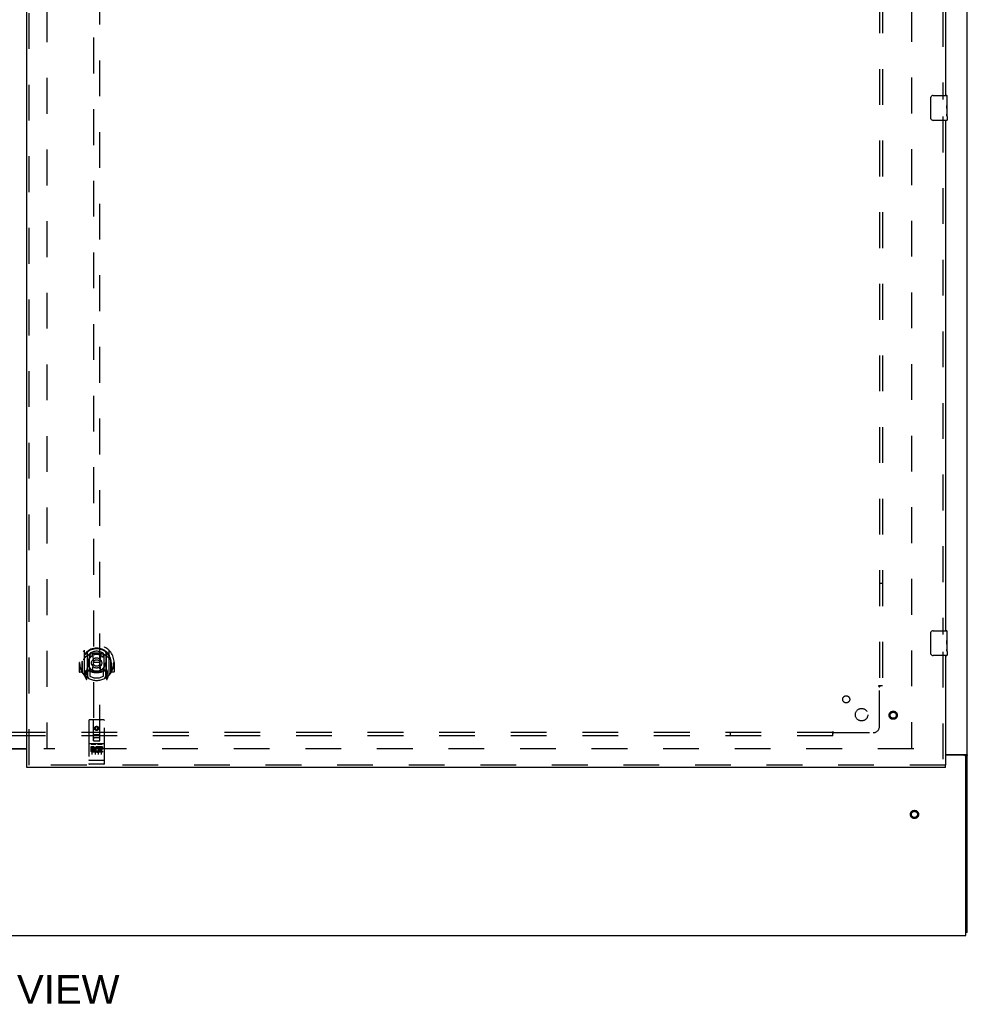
# Model space of a CAD drawing. Header units: inches. Extents: x 0 to 262, y 0 to 169.
# Tile 5 of 105: x 85 to 124, y 40 to 79. Entities that reach past the tile are written whole.
import ezdxf

# ---------------------------------------------------------------- set-up
doc = ezdxf.new("R2010")
doc.units = ezdxf.units.IN
doc.header["$LTSCALE"] = 14.384615
doc.header["$MEASUREMENT"] = 0
doc.linetypes.add('HIDDEN', pattern=[0.2, 0.1, -0.1])
doc.layers.get('0').update_dxf_attribs({"linetype": 'CONTINUOUS'})
for name, color, linetype in [('DEFAULT_2', 8, 'HIDDEN'), ('DIMENSIONS', 7, 'CONTINUOUS'), ('RIGHTHAND_DOOR_ASSEMBLY', 7, 'CONTINUOUS'), ('SUBPANEL', 7, 'CONTINUOUS')]:
    doc.layers.add(name, color=color, linetype=linetype)
doc.styles.get("Standard").update_dxf_attribs({"font": 'arial.ttf'})

msp = doc.modelspace()

# ---------------------------------------------------------------- linework, layer by layer
at = {"color": 7, "linetype": 'Continuous'}
for p, q in [((123.565, 42.819), (123.565, 126.569)), ((85.753, 50.179), (83.878, 50.179)), ((122.69, 49.975), (123.505, 49.975)), ((123.44, 49.944), (122.69, 49.944)), ((123.468, 49.937), (123.565, 49.937)), ((123.503, 42.694), (123.503, 49.881)), ((123.565, 42.819), (123.503, 42.819)), ((44.878, 42.694), (123.503, 42.694))]:
    msp.add_line(p, q, dxfattribs=at)
at = {"color": 3, "linetype": 'Continuous'}
msp.add_line((83.878, 50.209), (85.753, 50.209), dxfattribs=at)
for points in [[(123.41, 49.975), (123.41, 49.973), (123.41, 49.971), (123.41, 49.969), (123.41, 49.967), (123.411, 49.966), (123.412, 49.964), (123.413, 49.962), (123.414, 49.961), (123.416, 49.959), (123.418, 49.958), (123.42, 49.956), (123.422, 49.955), (123.424, 49.954), (123.428, 49.951)], [(123.428, 49.951), (123.43, 49.95), (123.433, 49.948), (123.435, 49.947), (123.436, 49.945), (123.438, 49.944)]]:
    msp.add_lwpolyline(points, dxfattribs=at)
at = {"color": 7, "linetype": 'Continuous'}
for points in [[(123.505, 49.975), (123.507, 49.973), (123.509, 49.972), (123.512, 49.97), (123.515, 49.969), (123.519, 49.967), (123.523, 49.966), (123.526, 49.964), (123.534, 49.961)], [(123.534, 49.961), (123.538, 49.96), (123.541, 49.958), (123.545, 49.957), (123.548, 49.955), (123.551, 49.954), (123.554, 49.952), (123.556, 49.951), (123.559, 49.949), (123.56, 49.947), (123.562, 49.946), (123.563, 49.944), (123.564, 49.943), (123.565, 49.941), (123.565, 49.939), (123.565, 49.937)]]:
    msp.add_lwpolyline(points, dxfattribs=at)
msp.add_arc((123.44, 49.881), 0.0625, 0, 90, dxfattribs=at)
at = {"layer": 'DEFAULT_2', "color": 8, "linetype": 'HIDDEN'}
for p, q in [((86.565, 123.179), (86.565, 50.209)), ((121.315, 123.194), (121.315, 50.194)), ((121.409, 50.194), (86.44, 50.194))]:
    msp.add_line(p, q, dxfattribs=at)
for radius in [0.164, 0.124]:
    msp.add_circle((121.44, 47.564), radius, dxfattribs=at)
at = {"layer": 'RIGHTHAND_DOOR_ASSEMBLY', "color": 3, "linetype": 'Continuous'}
for p, q in [((85.753, 49.548), (85.753, 123.84)), ((122.69, 96.944), (122.69, 76.444)), ((122.69, 75.444), (122.69, 54.944)), ((122.69, 53.944), (122.69, 49.548)), ((122.69, 49.444), (85.753, 49.444))]:
    msp.add_line(p, q, dxfattribs=at)
at = {"layer": 'RIGHTHAND_DOOR_ASSEMBLY', "color": 8, "linetype": 'HIDDEN'}
for p, q in [((85.857, 49.548), (85.857, 123.84)), ((122.586, 97.099), (122.586, 76.289)), ((88.44, 84.523), (88.44, 50.521)), ((88.69, 50.521), (88.69, 84.523)), ((122.586, 75.599), (122.586, 54.789)), ((88.065, 54.149), (88.065, 53.181)), ((88.183, 54.095), (88.183, 53.079)), ((88.19, 54.07), (88.19, 53.067)), ((88.283, 53.347), (88.283, 53.978)), ((88.29, 54.031), (88.29, 53.928)), ((88.403, 54.005), (88.433, 53.665)), ((88.728, 54.005), (88.698, 53.665)), ((88.84, 53.928), (88.84, 54.031)), ((88.848, 53.978), (88.848, 53.347)), ((88.94, 54.07), (88.94, 53.067)), ((88.948, 54.095), (88.948, 53.079)), ((89.065, 53.181), (89.065, 54.149)), ((122.586, 54.099), (122.586, 49.548)), ((87.88, 53.665), (87.865, 53.665)), ((87.865, 53.665), (87.865, 53.292)), ((87.983, 53.665), (87.998, 53.665)), ((87.983, 53.665), (87.983, 53.277)), ((87.99, 53.712), (87.991, 53.715)), ((87.99, 53.254), (87.99, 53.712)), ((88.402, 53.321), (88.433, 53.665)), ((88.698, 53.665), (88.433, 53.665)), ((88.729, 53.321), (88.698, 53.665)), ((89.148, 53.665), (89.133, 53.665)), ((89.14, 53.712), (89.14, 53.715)), ((89.14, 53.254), (89.14, 53.712)), ((89.148, 53.665), (89.148, 53.277)), ((89.265, 53.665), (89.25, 53.665)), ((89.265, 53.665), (89.265, 53.292)), ((87.983, 53.277), (87.88, 53.277)), ((87.983, 53.277), (87.991, 53.292)), ((88.07, 53.171), (88.14, 52.995)), ((88.183, 53.336), (88.123, 53.336)), ((88.123, 53.336), (88.123, 53.186)), ((88.123, 53.186), (88.19, 53.186)), ((88.161, 53.24), (88.131, 53.194)), ((88.161, 53.076), (88.166, 53.072)), ((88.169, 52.998), (88.183, 53.079)), ((88.26, 53.017), (88.19, 53.126)), ((88.193, 53.299), (88.193, 53.092)), ((88.283, 53.337), (88.21, 53.337)), ((88.279, 53.319), (88.213, 53.319)), ((88.29, 53.367), (88.29, 53.114)), ((88.84, 53.114), (88.84, 53.367)), ((88.92, 53.337), (88.848, 53.337)), ((88.918, 53.319), (88.852, 53.319)), ((88.94, 53.126), (88.87, 53.017)), ((88.938, 53.092), (88.938, 53.299)), ((88.94, 53.186), (89.008, 53.186)), ((89.008, 53.336), (88.948, 53.336)), ((88.948, 53.079), (88.962, 52.998)), ((88.969, 53.075), (88.969, 53.076)), ((88.969, 53.075), (88.969, 53.076)), ((88.969, 53.075), (88.969, 53.075)), ((89, 53.194), (88.97, 53.24)), ((88.991, 52.995), (89.061, 53.171)), ((89.008, 53.186), (89.008, 53.336)), ((89.14, 53.292), (89.148, 53.277)), ((89.25, 53.277), (89.148, 53.277)), ((88.253, 51.331), (88.253, 49.606)), ((88.848, 51.361), (88.283, 51.361)), ((88.439, 50.521), (88.435, 51.331)), ((88.565, 51.094), (88.503, 51.058)), ((88.503, 51.058), (88.513, 51.052)), ((88.503, 51.058), (88.503, 50.985)), ((88.565, 51.082), (88.513, 51.052)), ((88.513, 51.052), (88.513, 50.991)), ((88.628, 51.058), (88.565, 51.094)), ((88.565, 51.094), (88.565, 51.082)), ((88.618, 51.052), (88.565, 51.082)), ((88.628, 51.058), (88.618, 51.052)), ((88.618, 50.991), (88.618, 51.052)), ((88.628, 50.985), (88.628, 51.058)), ((88.692, 50.521), (88.695, 51.331)), ((88.878, 49.606), (88.878, 51.331)), ((88.438, 50.771), (88.693, 50.771)), ((88.65, 50.646), (88.48, 50.646)), ((88.503, 50.985), (88.513, 50.991)), ((88.503, 50.985), (88.565, 50.949)), ((88.513, 50.991), (88.565, 50.961)), ((88.565, 50.961), (88.618, 50.991)), ((88.565, 50.949), (88.628, 50.985)), ((88.565, 50.949), (88.565, 50.961)), ((88.628, 50.985), (88.618, 50.991)), ((88.848, 50.404), (88.283, 50.404)), ((88.421, 50.282), (88.329, 50.282)), ((88.329, 50.282), (88.329, 50.24)), ((88.421, 50.24), (88.329, 50.24)), ((88.354, 50.388), (88.526, 50.388)), ((88.378, 50.273), (88.378, 49.967)), ((88.439, 50.521), (88.44, 50.521)), ((88.44, 50.521), (88.69, 50.521)), ((88.503, 50.273), (88.503, 49.967)), ((88.604, 50.388), (88.776, 50.388)), ((88.628, 50.273), (88.628, 49.967)), ((88.641, 50.247), (88.628, 50.228)), ((88.638, 50.272), (88.641, 50.27)), ((88.797, 50.282), (88.641, 50.282)), ((88.641, 50.282), (88.641, 50.27)), ((88.641, 50.247), (88.641, 50.069)), ((88.797, 50.24), (88.684, 50.24)), ((88.684, 50.24), (88.684, 50.196)), ((88.69, 50.521), (88.692, 50.521)), ((88.753, 50.273), (88.753, 49.967)), ((88.797, 50.282), (88.797, 50.24)), ((88.425, 50.196), (88.379, 50.196)), ((88.485, 50.111), (88.392, 50.111)), ((88.485, 50.069), (88.392, 50.069)), ((88.421, 50.155), (88.393, 50.155)), ((88.485, 50.111), (88.485, 50.069)), ((88.617, 50.117), (88.634, 50.078)), ((88.797, 50.069), (88.641, 50.069)), ((88.776, 50.196), (88.684, 50.196)), ((88.776, 50.154), (88.684, 50.154)), ((88.684, 50.154), (88.684, 50.111)), ((88.797, 50.111), (88.684, 50.111)), ((88.776, 50.196), (88.776, 50.154)), ((88.797, 50.111), (88.797, 50.069)), ((122.69, 49.548), (85.753, 49.548)), ((88.271, 49.735), (88.27, 49.735)), ((88.272, 49.735), (88.271, 49.735)), ((88.271, 49.735), (88.271, 49.735)), ((88.273, 49.735), (88.272, 49.735)), ((88.274, 49.735), (88.273, 49.735)), ((88.275, 49.735), (88.274, 49.735)), ((88.275, 49.734), (88.275, 49.735)), ((88.276, 49.734), (88.275, 49.734)), ((88.277, 49.734), (88.276, 49.734)), ((88.278, 49.734), (88.277, 49.734)), ((88.279, 49.734), (88.278, 49.734)), ((88.28, 49.734), (88.279, 49.734)), ((88.281, 49.734), (88.28, 49.734)), ((88.28, 49.734), (88.28, 49.734)), ((88.282, 49.734), (88.281, 49.734)), ((88.283, 49.734), (88.282, 49.734)), ((88.848, 49.734), (88.283, 49.734)), ((88.848, 49.576), (88.283, 49.576)), ((88.848, 49.734), (88.849, 49.734)), ((88.849, 49.734), (88.85, 49.734)), ((88.85, 49.734), (88.851, 49.734)), ((88.851, 49.734), (88.852, 49.734)), ((88.852, 49.734), (88.853, 49.734)), ((88.853, 49.734), (88.854, 49.734)), ((88.853, 49.734), (88.853, 49.734)), ((88.854, 49.734), (88.855, 49.734)), ((88.855, 49.734), (88.856, 49.734)), ((88.856, 49.734), (88.857, 49.735)), ((88.857, 49.735), (88.858, 49.735)), ((88.857, 49.735), (88.857, 49.735)), ((88.858, 49.735), (88.859, 49.735)), ((88.859, 49.735), (88.86, 49.735)), ((88.86, 49.735), (88.861, 49.735)), ((88.861, 49.735), (88.862, 49.735)), ((88.861, 49.735), (88.861, 49.735))]:
    msp.add_line(p, q, dxfattribs=at)
at = {"layer": 'RIGHTHAND_DOOR_ASSEMBLY', "color": 7, "linetype": 'Continuous'}
for p, q in [((122.096, 75.544), (122.096, 76.344)), ((122.195, 76.444), (122.735, 76.444)), ((122.75, 75.865), (122.75, 76.429)), ((122.75, 76.29), (122.744, 76.29)), ((122.744, 76.29), (122.744, 76.059)), ((122.75, 76.122), (122.744, 76.122)), ((122.75, 76.059), (122.744, 76.059)), ((122.75, 76.023), (122.745, 76.023)), ((122.75, 75.829), (122.744, 75.829)), ((122.744, 75.829), (122.744, 75.692)), ((122.745, 75.661), (122.75, 75.661)), ((122.749, 75.891), (122.75, 75.891)), ((122.75, 75.605), (122.75, 75.862)), ((122.75, 75.604), (122.75, 75.459)), ((122.735, 75.444), (122.195, 75.444)), ((122.096, 54.044), (122.096, 54.844)), ((122.195, 54.944), (122.735, 54.944)), ((122.75, 54.79), (122.744, 54.79)), ((122.744, 54.79), (122.744, 54.559)), ((122.75, 54.622), (122.744, 54.622)), ((122.75, 54.365), (122.75, 54.929)), ((122.75, 54.559), (122.744, 54.559)), ((122.75, 54.329), (122.744, 54.329)), ((122.744, 54.329), (122.744, 54.192)), ((122.75, 54.523), (122.745, 54.523)), ((122.749, 54.391), (122.75, 54.391)), ((122.75, 54.105), (122.75, 54.362)), ((122.735, 53.944), (122.195, 53.944)), ((122.745, 54.161), (122.75, 54.161)), ((122.75, 54.104), (122.75, 53.959)), ((85.753, 49.444), (85.753, 49.548)), ((122.69, 49.444), (122.69, 49.548))]:
    msp.add_line(p, q, dxfattribs=at)
for points in [[(122.096, 76.344), (122.096, 76.35), (122.096, 76.356), (122.097, 76.362), (122.099, 76.368), (122.1, 76.374), (122.102, 76.38)], [(122.749, 75.889), (122.746, 75.923), (122.745, 75.935), (122.745, 75.948), (122.744, 75.96), (122.744, 75.973), (122.744, 75.986), (122.744, 75.999), (122.744, 76.011), (122.745, 76.024), (122.745, 76.036), (122.746, 76.048)], [(122.745, 75.656), (122.744, 75.665), (122.744, 75.674), (122.744, 75.683), (122.744, 75.692)], [(122.748, 75.631), (122.747, 75.639), (122.746, 75.647), (122.745, 75.656)], [(122.75, 75.604), (122.75, 75.608), (122.75, 75.613), (122.749, 75.618), (122.748, 75.631)], [(122.75, 75.862), (122.75, 75.87), (122.75, 75.879), (122.749, 75.889)], [(122.102, 75.508), (122.1, 75.513), (122.099, 75.519), (122.097, 75.525), (122.096, 75.531), (122.096, 75.537), (122.096, 75.544)], [(122.096, 54.844), (122.096, 54.85), (122.096, 54.856), (122.097, 54.862), (122.099, 54.868), (122.1, 54.874), (122.102, 54.88)], [(122.749, 54.389), (122.748, 54.4), (122.747, 54.411), (122.746, 54.423), (122.745, 54.435), (122.745, 54.448), (122.744, 54.46), (122.744, 54.473), (122.744, 54.486), (122.744, 54.499), (122.744, 54.511), (122.745, 54.524), (122.745, 54.536), (122.746, 54.548)], [(122.745, 54.156), (122.744, 54.165), (122.744, 54.174), (122.744, 54.183), (122.744, 54.192)], [(122.75, 54.362), (122.75, 54.37), (122.75, 54.379), (122.749, 54.389)], [(122.102, 54.008), (122.1, 54.013), (122.099, 54.019), (122.097, 54.025), (122.096, 54.031), (122.096, 54.037), (122.096, 54.044)], [(122.748, 54.131), (122.747, 54.139), (122.746, 54.147), (122.745, 54.156)], [(122.75, 54.104), (122.75, 54.108), (122.75, 54.113), (122.749, 54.118), (122.748, 54.131)]]:
    msp.add_lwpolyline(points, dxfattribs=at)
at = {"layer": 'RIGHTHAND_DOOR_ASSEMBLY', "color": 8, "linetype": 'HIDDEN'}
for points in [[(88.02, 54.104), (88.021, 54.105), (88.021, 54.106), (88.022, 54.107), (88.023, 54.107), (88.024, 54.108), (88.024, 54.109), (88.025, 54.11), (88.026, 54.11), (88.027, 54.111), (88.027, 54.112), (88.028, 54.113), (88.029, 54.113), (88.03, 54.114), (88.03, 54.115), (88.031, 54.116), (88.032, 54.116), (88.033, 54.117), (88.034, 54.117), (88.035, 54.118), (88.035, 54.119), (88.036, 54.119), (88.037, 54.12), (88.038, 54.12), (88.039, 54.121), (88.04, 54.122), (88.041, 54.122), (88.041, 54.123), (88.042, 54.123), (88.043, 54.124), (88.044, 54.124), (88.045, 54.125), (88.046, 54.125), (88.047, 54.125), (88.048, 54.126)], [(88.111, 53.88), (88.11, 53.879), (88.108, 53.878), (88.107, 53.876), (88.105, 53.875), (88.103, 53.873), (88.102, 53.872), (88.1, 53.87), (88.098, 53.868), (88.096, 53.866), (88.095, 53.865), (88.093, 53.863), (88.091, 53.861), (88.089, 53.858), (88.087, 53.856), (88.085, 53.854), (88.083, 53.852), (88.081, 53.849), (88.079, 53.847), (88.077, 53.844), (88.075, 53.841), (88.073, 53.838), (88.07, 53.835), (88.068, 53.832), (88.066, 53.829), (88.063, 53.826), (88.061, 53.822), (88.058, 53.819), (88.056, 53.815), (88.053, 53.811), (88.05, 53.807), (88.048, 53.803), (88.045, 53.798), (88.042, 53.794), (88.039, 53.789), (88.036, 53.784), (88.033, 53.779)], [(88.378, 54.022), (88.383, 54.024), (88.388, 54.025), (88.394, 54.026), (88.399, 54.028), (88.405, 54.029), (88.41, 54.03), (88.416, 54.031), (88.421, 54.033), (88.426, 54.034), (88.432, 54.035), (88.437, 54.036), (88.443, 54.037), (88.448, 54.038), (88.454, 54.039), (88.46, 54.04), (88.465, 54.04), (88.471, 54.041), (88.476, 54.042), (88.482, 54.043), (88.487, 54.043), (88.493, 54.044), (88.498, 54.045), (88.504, 54.045), (88.51, 54.045), (88.515, 54.046), (88.521, 54.046), (88.526, 54.047), (88.532, 54.047), (88.537, 54.047), (88.543, 54.047), (88.549, 54.048), (88.554, 54.048), (88.56, 54.048), (88.565, 54.048), (88.571, 54.048), (88.577, 54.048), (88.582, 54.048), (88.588, 54.047), (88.593, 54.047), (88.599, 54.047), (88.605, 54.047), (88.61, 54.046), (88.616, 54.046), (88.621, 54.045), (88.627, 54.045), (88.633, 54.045), (88.638, 54.044), (88.644, 54.043), (88.649, 54.043), (88.655, 54.042), (88.66, 54.041), (88.666, 54.04), (88.671, 54.04), (88.677, 54.039), (88.682, 54.038), (88.688, 54.037), (88.693, 54.036), (88.699, 54.035), (88.704, 54.034), (88.71, 54.033), (88.715, 54.031), (88.721, 54.03), (88.726, 54.029), (88.732, 54.028), (88.737, 54.026), (88.743, 54.025), (88.748, 54.024), (88.753, 54.022)], [(89.098, 53.779), (89.095, 53.784), (89.092, 53.789), (89.089, 53.794), (89.086, 53.798), (89.083, 53.803), (89.08, 53.807), (89.078, 53.811), (89.075, 53.815), (89.073, 53.819), (89.07, 53.822), (89.068, 53.826), (89.065, 53.829), (89.063, 53.832), (89.061, 53.835), (89.058, 53.838), (89.056, 53.841), (89.054, 53.844), (89.052, 53.847), (89.05, 53.849), (89.048, 53.852), (89.046, 53.854), (89.044, 53.856), (89.042, 53.858), (89.04, 53.861), (89.038, 53.863), (89.036, 53.865), (89.034, 53.866), (89.033, 53.868), (89.031, 53.87), (89.029, 53.872), (89.028, 53.873), (89.026, 53.875), (89.024, 53.876), (89.023, 53.878), (89.021, 53.879), (89.02, 53.88)], [(89.083, 54.126), (89.084, 54.125), (89.085, 54.125), (89.086, 54.125), (89.087, 54.124), (89.088, 54.124), (89.089, 54.123), (89.089, 54.123), (89.09, 54.122), (89.091, 54.122), (89.092, 54.121), (89.093, 54.12), (89.094, 54.12), (89.095, 54.119), (89.096, 54.119), (89.096, 54.118), (89.097, 54.117), (89.098, 54.117), (89.099, 54.116), (89.1, 54.116), (89.1, 54.115), (89.101, 54.114), (89.102, 54.113), (89.103, 54.113), (89.104, 54.112), (89.104, 54.111), (89.105, 54.11), (89.106, 54.11), (89.107, 54.109), (89.107, 54.108), (89.108, 54.107), (89.109, 54.107), (89.109, 54.106), (89.11, 54.105), (89.111, 54.104)], [(88.048, 53.205), (88.047, 53.205), (88.046, 53.205), (88.045, 53.206), (88.044, 53.206), (88.043, 53.207), (88.042, 53.207), (88.041, 53.208), (88.041, 53.208), (88.04, 53.209), (88.039, 53.209), (88.038, 53.21), (88.037, 53.211), (88.036, 53.211), (88.035, 53.212), (88.035, 53.212), (88.034, 53.213), (88.033, 53.214), (88.032, 53.214), (88.031, 53.215), (88.03, 53.216), (88.03, 53.216), (88.029, 53.217), (88.028, 53.218), (88.027, 53.218), (88.027, 53.219), (88.026, 53.22), (88.025, 53.221), (88.024, 53.222), (88.024, 53.222), (88.023, 53.223), (88.022, 53.224), (88.021, 53.225), (88.021, 53.226), (88.02, 53.226)], [(89.111, 53.226), (89.11, 53.226), (89.109, 53.225), (89.109, 53.224), (89.108, 53.223), (89.107, 53.222), (89.107, 53.222), (89.106, 53.221), (89.105, 53.22), (89.104, 53.219), (89.104, 53.218), (89.103, 53.218), (89.102, 53.217), (89.101, 53.216), (89.1, 53.216), (89.1, 53.215), (89.099, 53.214), (89.098, 53.214), (89.097, 53.213), (89.096, 53.212), (89.096, 53.212), (89.095, 53.211), (89.094, 53.211), (89.093, 53.21), (89.092, 53.209), (89.091, 53.209), (89.09, 53.208), (89.089, 53.208), (89.089, 53.207), (89.088, 53.207), (89.087, 53.206), (89.086, 53.206), (89.085, 53.205), (89.084, 53.205), (89.083, 53.205)], [(88.348, 50.387), (88.348, 50.387), (88.348, 50.387), (88.348, 50.387), (88.348, 50.387), (88.348, 50.387), (88.348, 50.387), (88.349, 50.387), (88.349, 50.387), (88.349, 50.387), (88.349, 50.387), (88.349, 50.387), (88.349, 50.388), (88.349, 50.388), (88.349, 50.388), (88.349, 50.388), (88.35, 50.388), (88.35, 50.388), (88.35, 50.388), (88.35, 50.388), (88.35, 50.388), (88.35, 50.388), (88.35, 50.388), (88.35, 50.388), (88.351, 50.388), (88.351, 50.388), (88.351, 50.388), (88.351, 50.388), (88.351, 50.388), (88.351, 50.388), (88.352, 50.388), (88.352, 50.388), (88.352, 50.388), (88.352, 50.388), (88.352, 50.388), (88.352, 50.388), (88.353, 50.388), (88.353, 50.388), (88.353, 50.388), (88.353, 50.388), (88.353, 50.388), (88.354, 50.388), (88.354, 50.388), (88.354, 50.388), (88.354, 50.388), (88.354, 50.388)], [(88.526, 50.388), (88.527, 50.388), (88.527, 50.388), (88.527, 50.388), (88.527, 50.388), (88.527, 50.388), (88.528, 50.388), (88.528, 50.388), (88.528, 50.388), (88.528, 50.388), (88.528, 50.388), (88.529, 50.388), (88.529, 50.388), (88.529, 50.388), (88.529, 50.388), (88.529, 50.388), (88.529, 50.388), (88.53, 50.388), (88.53, 50.388), (88.53, 50.388), (88.53, 50.388), (88.53, 50.388), (88.53, 50.388), (88.53, 50.388), (88.531, 50.388), (88.531, 50.388), (88.531, 50.388), (88.531, 50.388), (88.531, 50.388), (88.531, 50.388), (88.531, 50.388), (88.531, 50.388), (88.532, 50.388), (88.532, 50.388), (88.532, 50.388), (88.532, 50.387), (88.532, 50.387), (88.532, 50.387), (88.532, 50.387), (88.532, 50.387), (88.532, 50.387), (88.533, 50.387), (88.533, 50.387), (88.533, 50.387), (88.533, 50.387), (88.533, 50.387), (88.533, 50.387)], [(88.598, 50.387), (88.598, 50.387), (88.598, 50.387), (88.598, 50.387), (88.598, 50.387), (88.598, 50.387), (88.599, 50.387), (88.599, 50.387), (88.599, 50.387), (88.599, 50.387), (88.599, 50.387), (88.599, 50.387), (88.599, 50.388), (88.599, 50.388), (88.599, 50.388), (88.599, 50.388), (88.6, 50.388), (88.6, 50.388), (88.6, 50.388), (88.6, 50.388), (88.6, 50.388), (88.6, 50.388), (88.6, 50.388), (88.6, 50.388), (88.601, 50.388), (88.601, 50.388), (88.601, 50.388), (88.601, 50.388), (88.601, 50.388), (88.601, 50.388), (88.602, 50.388), (88.602, 50.388), (88.602, 50.388), (88.602, 50.388), (88.602, 50.388), (88.602, 50.388), (88.603, 50.388), (88.603, 50.388), (88.603, 50.388), (88.603, 50.388), (88.603, 50.388), (88.604, 50.388), (88.604, 50.388), (88.604, 50.388), (88.604, 50.388), (88.604, 50.388)], [(88.776, 50.388), (88.777, 50.388), (88.777, 50.388), (88.777, 50.388), (88.777, 50.388), (88.777, 50.388), (88.778, 50.388), (88.778, 50.388), (88.778, 50.388), (88.778, 50.388), (88.778, 50.388), (88.779, 50.388), (88.779, 50.388), (88.779, 50.388), (88.779, 50.388), (88.779, 50.388), (88.779, 50.388), (88.78, 50.388), (88.78, 50.388), (88.78, 50.388), (88.78, 50.388), (88.78, 50.388), (88.78, 50.388), (88.78, 50.388), (88.781, 50.388), (88.781, 50.388), (88.781, 50.388), (88.781, 50.388), (88.781, 50.388), (88.781, 50.388), (88.781, 50.388), (88.781, 50.388), (88.782, 50.388), (88.782, 50.388), (88.782, 50.388), (88.782, 50.387), (88.782, 50.387), (88.782, 50.387), (88.782, 50.387), (88.782, 50.387), (88.782, 50.387), (88.783, 50.387), (88.783, 50.387), (88.783, 50.387), (88.783, 50.387), (88.783, 50.387), (88.783, 50.387)], [(88.27, 49.735), (88.269, 49.735), (88.269, 49.735), (88.268, 49.735), (88.268, 49.735), (88.268, 49.735), (88.267, 49.735), (88.267, 49.735), (88.267, 49.735), (88.266, 49.735), (88.266, 49.736), (88.266, 49.736), (88.265, 49.736), (88.265, 49.736), (88.265, 49.736), (88.264, 49.736), (88.264, 49.736), (88.264, 49.736), (88.263, 49.736), (88.263, 49.736), (88.263, 49.736), (88.262, 49.736), (88.262, 49.736), (88.262, 49.736), (88.261, 49.736), (88.261, 49.737), (88.261, 49.737), (88.261, 49.737), (88.26, 49.737), (88.26, 49.737), (88.26, 49.737), (88.26, 49.737), (88.259, 49.737), (88.259, 49.737), (88.259, 49.737), (88.258, 49.737), (88.258, 49.737), (88.258, 49.738), (88.258, 49.738), (88.258, 49.738), (88.257, 49.738), (88.257, 49.738), (88.257, 49.738), (88.257, 49.738), (88.256, 49.738), (88.256, 49.738), (88.256, 49.738), (88.256, 49.738), (88.256, 49.739), (88.256, 49.739), (88.255, 49.739), (88.255, 49.739), (88.255, 49.739), (88.255, 49.739), (88.255, 49.739), (88.255, 49.739), (88.255, 49.739), (88.254, 49.739), (88.254, 49.74), (88.254, 49.74), (88.254, 49.74), (88.254, 49.74), (88.254, 49.74), (88.254, 49.74), (88.254, 49.74), (88.254, 49.74), (88.253, 49.74), (88.253, 49.74), (88.253, 49.741), (88.253, 49.741), (88.253, 49.741), (88.253, 49.741), (88.253, 49.741), (88.253, 49.741), (88.253, 49.741), (88.253, 49.741), (88.253, 49.741), (88.253, 49.741), (88.253, 49.742), (88.253, 49.742)], [(88.862, 49.735), (88.862, 49.735), (88.863, 49.735), (88.863, 49.735), (88.864, 49.735), (88.864, 49.735), (88.864, 49.735), (88.865, 49.735), (88.865, 49.736), (88.865, 49.736), (88.866, 49.736), (88.866, 49.736), (88.866, 49.736), (88.867, 49.736), (88.867, 49.736), (88.867, 49.736), (88.868, 49.736), (88.868, 49.736), (88.868, 49.736), (88.869, 49.736), (88.869, 49.736), (88.869, 49.736), (88.869, 49.736), (88.87, 49.737), (88.87, 49.737), (88.87, 49.737), (88.871, 49.737), (88.871, 49.737), (88.871, 49.737), (88.871, 49.737), (88.872, 49.737), (88.872, 49.737), (88.872, 49.737), (88.872, 49.737), (88.873, 49.737), (88.873, 49.738), (88.873, 49.738), (88.873, 49.738), (88.874, 49.738), (88.874, 49.738), (88.874, 49.738), (88.874, 49.738), (88.874, 49.738), (88.875, 49.738), (88.875, 49.738), (88.875, 49.738), (88.875, 49.739), (88.875, 49.739), (88.876, 49.739), (88.876, 49.739), (88.876, 49.739), (88.876, 49.739), (88.876, 49.739), (88.876, 49.739), (88.876, 49.739), (88.877, 49.739), (88.877, 49.74), (88.877, 49.74), (88.877, 49.74), (88.877, 49.74), (88.877, 49.74), (88.877, 49.74), (88.877, 49.74), (88.877, 49.74), (88.877, 49.74), (88.878, 49.74), (88.878, 49.741), (88.878, 49.741), (88.878, 49.741), (88.878, 49.741), (88.878, 49.741), (88.878, 49.741), (88.878, 49.741), (88.878, 49.741), (88.878, 49.741), (88.878, 49.741), (88.878, 49.742), (88.878, 49.742)]]:
    msp.add_lwpolyline(points, dxfattribs=at)
for centre, radius in [((88.565, 53.647), 0.35), ((88.565, 53.647), 0.335), ((88.565, 53.647), 0.205), ((88.565, 53.647), 0.133), ((120.586, 51.548), 0.164), ((120.586, 51.548), 0.124), ((88.565, 51.021), 0.085), ((88.565, 51.021), 0.0845)]:
    msp.add_circle(centre, radius, dxfattribs=at)
at = {"layer": 'RIGHTHAND_DOOR_ASSEMBLY', "color": 7, "linetype": 'Continuous'}
for centre, radius, start, end in [((122.195, 76.344), 0.1, 90, 158.7946), ((122.735, 76.429), 0.015, 0, 90), ((122.195, 75.544), 0.1, 201.1999, 270), ((122.735, 75.459), 0.015, 270, 360), ((122.195, 54.844), 0.1, 90, 158.7946), ((122.735, 54.929), 0.015, 0, 90), ((122.195, 54.044), 0.1, 201.1999, 270), ((122.735, 53.959), 0.015, 270, 360)]:
    msp.add_arc(centre, radius, start, end, dxfattribs=at)
at = {"layer": 'RIGHTHAND_DOOR_ASSEMBLY', "color": 8, "linetype": 'HIDDEN'}
for centre, radius, start, end in [((88.565, 53.665), 0.7, 305.5126, 234.4874), ((88.565, 53.663), 0.583, 0.2464, 179.7536), ((88.565, 53.637), 0.58, 7.6622, 172.3378), ((88.08, 54.149), 0.015, 135.0748, 180), ((88.565, 53.348), 0.7, 49.529, 130.471), ((88.198, 54.095), 0.015, 130.3587, 180), ((88.21, 54.07), 0.02, 129.3378, 179.9984), ((88.298, 53.978), 0.015, 112.9863, 180), ((88.565, 53.637), 0.48, 55.0461, 124.9539), ((88.32, 53.928), 0.03, 180, 311.1261), ((88.565, 53.647), 0.343, 48.8739, 131.1261), ((88.383, 54.003), 0.02, 5.0796, 105.5752), ((88.748, 54.003), 0.02, 74.4248, 174.9204), ((88.81, 53.928), 0.03, 228.8739, 360), ((88.833, 53.978), 0.015, 0, 67.0137), ((88.92, 54.07), 0.02, 0, 50.6594), ((88.933, 54.095), 0.015, 0, 49.6413), ((89.05, 54.149), 0.015, 0, 44.9252), ((88.565, 53.665), 0.685, 180, 213.0115), ((88.01, 53.712), 0.02, 172.3378, 180), ((88.565, 53.978), 0.7, 233.2319, 306.7681), ((89.12, 53.712), 0.02, 0, 7.6622), ((88.565, 53.665), 0.685, 326.9885, 360), ((87.88, 53.292), 0.015, 180, 270), ((88.01, 53.254), 0.02, 180, 215.2961), ((88.565, 53.647), 0.7, 215.2961, 324.7039), ((88.08, 53.181), 0.015, 180, 224.9252), ((88.135, 53.191), 0.005, 147.3208, 270), ((88.17, 53.112), 0.02, 234.4874, 360), ((88.002, 53.341), 0.188, 327.3208, 360), ((88.173, 53.092), 0.02, 234.7457, 360), ((88.21, 53.317), 0.02, 90, 180), ((88.21, 53.067), 0.02, 180, 238.5295), ((88.213, 53.299), 0.02, 90, 180), ((88.279, 53.299), 0.02, 66.536, 90), ((88.298, 53.347), 0.015, 180, 247.0137), ((88.565, 53.96), 0.7, 246.536, 293.464), ((88.32, 53.367), 0.03, 48.8739, 180), ((88.565, 53.647), 0.6, 242.7204, 297.2796), ((88.565, 53.647), 0.343, 228.8739, 311.1261), ((88.382, 53.323), 0.02, 254.3869, 354.9204), ((88.748, 53.323), 0.02, 185.0796, 285.6131), ((88.81, 53.367), 0.03, 0, 131.1261), ((88.833, 53.347), 0.015, 292.9863, 360), ((88.852, 53.299), 0.02, 90, 113.464), ((88.918, 53.299), 0.02, 0, 90), ((88.92, 53.317), 0.02, 0, 90), ((88.92, 53.067), 0.02, 301.4688, 359.9992), ((88.958, 53.092), 0.02, 180, 305.2543), ((89.128, 53.341), 0.188, 180, 212.6792), ((88.96, 53.112), 0.02, 180, 305.5126), ((88.995, 53.191), 0.005, 270, 32.6792), ((89.05, 53.181), 0.015, 315.0748, 360), ((89.12, 53.254), 0.02, 324.7039, 360), ((89.25, 53.292), 0.015, 270, 360), ((88.154, 53.001), 0.015, 201.8041, 350), ((88.977, 53.001), 0.015, 190, 338.1959), ((88.283, 51.331), 0.03, 90, 180), ((88.405, 51.331), 0.03, 0, 90), ((88.725, 51.331), 0.03, 90, 180), ((88.848, 51.331), 0.03, 0, 90), ((88.48, 50.606), 0.04, 90, 180), ((88.65, 50.606), 0.04, 0, 90), ((88.283, 50.434), 0.03, 180, 270), ((88.421, 50.219), 0.0635, 270, 90), ((88.421, 50.218), 0.0219, 280.307, 90), ((88.48, 50.561), 0.04, 180, 270), ((88.591, 50.176), 0.107, 64.2636, 293.4027), ((88.591, 50.176), 0.0639, 54.8895, 293.4026), ((88.65, 50.561), 0.04, 270, 360), ((88.848, 50.434), 0.03, 270, 360), ((88.392, 50.133), 0.0644, 102.2995, 270.0775), ((88.392, 50.133), 0.0219, 89.9011, 270), ((88.283, 49.606), 0.03, 180, 270), ((88.848, 49.606), 0.03, 270, 360)]:
    msp.add_arc(centre, radius, start, end, dxfattribs=at)
at = {"layer": 'RIGHTHAND_DOOR_ASSEMBLY', "color": 7, "linetype": 'Continuous'}
for centre in [(122.487, 76.028), (122.487, 54.528)]:
    msp.add_ellipse(centre, major_axis=(0.263, 0), ratio=0.432808, start_param=0, end_param=0.179988, dxfattribs=at)
at = {"layer": 'SUBPANEL', "color": 8, "linetype": 'HIDDEN'}
for p, q in [((120.034, 120.662), (120.034, 52.725)), ((120.159, 120.662), (120.159, 52.725)), ((120.034, 56.85), (120.159, 56.85)), ((120.073, 52.725), (119.993, 52.725)), ((120.034, 51.1), (120.034, 52.69)), ((120.159, 52.725), (120.073, 52.725)), ((118.159, 50.85), (50.222, 50.85)), ((118.159, 50.725), (50.222, 50.725)), ((114.034, 50.85), (114.034, 50.725)), ((118.159, 50.811), (118.159, 50.891)), ((118.159, 50.725), (118.159, 50.811)), ((118.176, 50.831), (118.183, 50.838)), ((118.195, 50.85), (119.784, 50.85))]:
    msp.add_line(p, q, dxfattribs=at)
for points in [[(119.993, 52.725), (119.994, 52.723), (119.995, 52.721), (119.996, 52.719), (119.997, 52.718), (119.998, 52.716), (120, 52.714), (120.001, 52.713), (120.003, 52.711), (120.005, 52.709), (120.007, 52.708), (120.009, 52.707), (120.011, 52.705), (120.013, 52.704), (120.015, 52.702)], [(120.015, 52.702), (120.02, 52.699), (120.023, 52.698), (120.026, 52.696), (120.028, 52.694), (120.03, 52.693), (120.032, 52.691), (120.034, 52.69)], [(120.048, 52.703), (120.046, 52.701), (120.044, 52.699), (120.042, 52.697), (120.04, 52.695), (120.038, 52.693), (120.036, 52.691), (120.034, 52.69)], [(120.073, 52.725), (120.07, 52.723), (120.068, 52.721), (120.066, 52.72), (120.064, 52.718), (120.062, 52.716), (120.06, 52.715), (120.058, 52.713), (120.056, 52.711), (120.055, 52.71), (120.053, 52.708), (120.048, 52.703)], [(118.159, 50.891), (118.161, 50.89), (118.163, 50.889), (118.165, 50.888), (118.167, 50.887), (118.168, 50.886), (118.17, 50.885), (118.172, 50.883), (118.173, 50.881), (118.175, 50.879), (118.176, 50.878), (118.178, 50.876), (118.179, 50.873), (118.181, 50.871), (118.182, 50.869), (118.185, 50.864)], [(118.159, 50.811), (118.161, 50.814), (118.163, 50.816), (118.164, 50.818), (118.166, 50.821), (118.168, 50.823), (118.17, 50.824), (118.171, 50.826), (118.173, 50.828), (118.175, 50.83), (118.176, 50.831)], [(118.183, 50.838), (118.185, 50.84), (118.187, 50.842), (118.189, 50.844), (118.191, 50.846), (118.193, 50.848), (118.195, 50.85)], [(118.185, 50.864), (118.187, 50.861), (118.188, 50.859), (118.19, 50.856), (118.191, 50.854), (118.193, 50.852), (118.195, 50.85)]]:
    msp.add_lwpolyline(points, dxfattribs=at)
for centre, radius in [((118.697, 52.187), 0.141), ((119.315, 51.569), 0.25)]:
    msp.add_circle(centre, radius, dxfattribs=at)
msp.add_arc((119.784, 51.1), 0.25, 270, 360, dxfattribs=at)

# ---------------------------------------------------------------- texts
at = {"layer": 'DIMENSIONS', "color": 2, "linetype": 'Continuous', "insert": (84.425, 41.11), "char_height": 1.1538, "width": 10.09723, "attachment_point": 2, "line_spacing_factor": 0.9}
msp.add_mtext('FRONT VIEW', dxfattribs=at)

doc.saveas('drawing.dxf')
